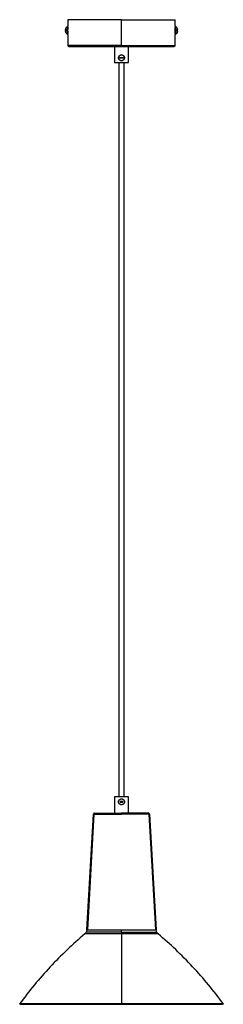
# Paper-space layout '_Inferior' of a CAD drawing. Header units: millimetres. Extents: x -144 to 46, y 280 to 1196.
import ezdxf

# ---------------------------------------------------------------- set-up
doc = ezdxf.new("R2010")
doc.units = ezdxf.units.MM

psp = doc.layouts.new('_Inferior')

# ---------------------------------------------------------------- linework, layer by layer
at = {"color": 7, "linetype": 'Continuous', "lineweight": 25}
for p, q in [((-99.29, 1196.42), (-99.29, 1190.28)), ((-49.29, 1172.42), (-49.29, 1196.42)), ((0.71, 1190.28), (0.71, 1196.42)), ((-100.29, 1183.2), (-100.29, 1183.17)), ((-99.75, 1190.31), (-100.27, 1189.86)), ((-100.27, 1183.2), (-99.75, 1182.75)), ((-99.29, 1190.28), (-99.79, 1190.28)), ((-99.79, 1182.78), (-99.29, 1182.78)), ((-99.29, 1182.78), (-99.29, 1172.42)), ((-99.03, 1188.28), (-99.15, 1188.43)), ((0.66, 1185.67), (0.66, 1187.17)), ((0.71, 1190.28), (1.21, 1190.28)), ((0.71, 1172.27), (0.71, 1182.78)), ((1.21, 1182.78), (0.71, 1182.78)), ((1.69, 1189.86), (1.16, 1190.31)), ((1.16, 1182.75), (1.69, 1183.2)), ((1.71, 1189.85), (1.71, 1189.88)), ((-99, 1171.71), (-98.51, 1171.56)), ((-55.79, 1171.42), (-55.79, 1156.42)), ((-55.57, 1171.42), (-55.79, 1171.42)), ((-55.68, 1171.51), (-55.68, 1156.42)), ((-42.79, 1171.42), (-43.01, 1171.42)), ((-42.9, 1156.42), (-42.9, 1171.51)), ((-42.79, 1156.42), (-42.79, 1171.42)), ((-0.04, 1171.53), (0.42, 1171.71)), ((-51.79, 1156.42), (-51.79, 472.93)), ((-51.75, 1156.42), (-51.75, 472.93)), ((-50.55, 1161.21), (-48.03, 1161.21)), ((-50.55, 1160.72), (-50.55, 1161.21)), ((-48.03, 1160.72), (-50.55, 1160.72)), ((-48.03, 1161.21), (-48.03, 1160.72)), ((-46.79, 472.93), (-46.79, 1156.42)), ((-55.79, 472.93), (-55.79, 457.93)), ((-55.79, 472.93), (-55.57, 472.93)), ((-55.68, 473.02), (-55.68, 457.93)), ((-48.03, 468.62), (-50.55, 468.62)), ((-50.55, 468.62), (-50.55, 468.13)), ((-50.55, 468.13), (-48.03, 468.13)), ((-48.03, 468.13), (-48.03, 468.62)), ((-42.79, 457.93), (-42.79, 472.93)), ((-81.65, 349.33), (-75.35, 456.98)), ((-74.95, 456.99), (-81.16, 349.33)), ((-75.35, 456.98), (-74.85, 456.98)), ((-23.24, 456.98), (-23.73, 456.98)), ((-17.42, 349.33), (-23.63, 456.99)), ((-23.24, 456.98), (-16.93, 349.33)), ((-144.29, 280.41), (-144.06, 280.23)), ((-144.06, 280.23), (-143.65, 279.94)), ((45.07, 279.94), (45.71, 280.41))]:
    psp.add_line(p, q, dxfattribs=at)
for points, knots in [([(-49.29, 1196.42), (-52.24, 1196.42), (-55.29, 1196.42), (-61.48, 1196.42), (-64.62, 1196.42), (-70.77, 1196.42), (-73.79, 1196.42), (-79.51, 1196.42), (-82.21, 1196.42), (-87.09, 1196.42), (-89.27, 1196.42), (-93.01, 1196.42), (-94.56, 1196.42), (-97, 1196.42), (-97.88, 1196.42), (-99.03, 1196.42), (-99.29, 1196.42), (-99.29, 1196.42)], [0, 0, 0, 0, 0.125, 0.125, 0.25, 0.25, 0.375, 0.375, 0.5, 0.5, 0.625, 0.625, 0.75, 0.75, 0.875, 0.875, 1, 1, 1, 1]), ([(-96.38, 1196.42), (-96.69, 1196.42), (-97.22, 1196.42), (-97.28, 1196.42), (-97.3, 1196.42)], [0, 0, 0, 0, 0.573831, 1, 1, 1, 1]), ([(-49.29, 1196.42), (-46.34, 1196.42), (-43.29, 1196.42), (-37.1, 1196.42), (-33.96, 1196.42), (-27.81, 1196.42), (-24.79, 1196.42), (-19.07, 1196.42), (-16.38, 1196.42), (-11.49, 1196.42), (-9.31, 1196.42), (-5.57, 1196.42), (-4.02, 1196.42), (-1.58, 1196.42), (-0.7, 1196.42), (0.45, 1196.42), (0.71, 1196.42), (0.71, 1196.42)], [0, 0, 0, 0, 0.125, 0.125, 0.25, 0.25, 0.375, 0.375, 0.5, 0.5, 0.625, 0.625, 0.75, 0.75, 0.875, 0.875, 1, 1, 1, 1]), ([(-2.2, 1196.42), (-1.89, 1196.42), (-1.36, 1196.42), (-1.3, 1196.42), (-1.28, 1196.42)], [0, 0, 0, 0, 0.5738311, 1, 1, 1, 1]), ([(-100.29, 1189.85), (-100.68, 1189.5), (-101.02, 1189.06), (-101.52, 1188.09), (-101.68, 1187.55), (-101.74, 1187.03)], [0, 0, 0, 0, 0.5, 0.5, 1, 1, 1, 1]), ([(-101.74, 1187.03), (-101.68, 1187.03), (-101.52, 1187.03), (-101.02, 1187.03), (-100.68, 1187.03), (-100.29, 1187.03)], [0, 0, 0, 0, 0.5, 0.5, 1, 1, 1, 1]), ([(-101.24, 1184.5), (-101.28, 1184.55), (-101.61, 1184.98), (-101.68, 1185.54), (-101.74, 1186.03)], [0, 0, 0, 0, 0.123074, 1, 1, 1, 1]), ([(-101.74, 1186.03), (-101.68, 1185.5), (-101.52, 1184.97), (-101.02, 1184), (-100.68, 1183.56), (-100.29, 1183.2)], [0, 0, 0, 0, 0.5, 0.5, 1, 1, 1, 1]), ([(-100.29, 1186.03), (-100.68, 1186.03), (-101.02, 1186.03), (-101.52, 1186.03), (-101.68, 1186.03), (-101.74, 1186.03)], [0, 0, 0, 0, 0.5, 0.5, 1, 1, 1, 1]), ([(-100.29, 1189.88), (-100.29, 1189.89), (-100.29, 1189.9), (-100.29, 1189.87), (-100.29, 1189.85)], [0, 0, 0, 0, 0.121203, 1, 1, 1, 1]), ([(-99.79, 1182.78), (-99.79, 1182.78), (-99.79, 1182.86), (-99.79, 1183.22), (-99.79, 1183.51), (-99.79, 1184.24), (-99.79, 1184.69), (-99.79, 1185.61), (-99.79, 1186.09), (-99.79, 1186.97), (-99.79, 1187.45), (-99.79, 1188.37), (-99.79, 1188.81), (-99.79, 1189.55), (-99.79, 1189.83), (-99.79, 1190.2), (-99.79, 1190.28), (-99.79, 1190.28)], [0, 0, 0, 0, 0.125, 0.125, 0.25, 0.25, 0.375, 0.375, 0.5, 0.5, 0.625, 0.625, 0.75, 0.75, 0.875, 0.875, 1, 1, 1, 1]), ([(-99.29, 1182.78), (-99.29, 1182.78), (-99.29, 1182.86), (-99.29, 1183.22), (-99.29, 1183.51), (-99.29, 1184.24), (-99.29, 1184.69), (-99.29, 1185.61), (-99.29, 1186.09), (-99.29, 1186.97), (-99.29, 1187.45), (-99.29, 1188.37), (-99.29, 1188.81), (-99.29, 1189.55), (-99.29, 1189.83), (-99.29, 1190.2), (-99.29, 1190.28), (-99.29, 1190.28)], [0, 0, 0, 0, 0.125, 0.125, 0.25, 0.25, 0.375, 0.375, 0.5, 0.5, 0.625, 0.625, 0.75, 0.75, 0.875, 0.875, 1, 1, 1, 1]), ([(-99.28, 1189.25), (-99.28, 1189.25), (-99.29, 1189.41), (-99.29, 1189.45), (-99.29, 1189.31), (-99.27, 1188.8), (-99.24, 1188.05), (-99.24, 1187.46), (-99.24, 1187.17)], [0, 0, 0, 0, 0.000041, 0.2, 0.399957, 0.600045, 0.800133, 1, 1, 1, 1]), ([(-99.24, 1185.67), (-99.24, 1185.37), (-99.24, 1184.78), (-99.27, 1184.03), (-99.29, 1183.54), (-99.29, 1183.35), (-99.29, 1183.51), (-99.28, 1183.59)], [0, 0, 0, 0, 0.200096, 0.400233, 0.600345, 0.800333, 1, 1, 1, 1]), ([(0.66, 1187.17), (0.66, 1187.46), (0.66, 1188.05), (0.68, 1188.8), (0.7, 1189.32), (0.71, 1189.38), (0.71, 1189.42)], [0, 0, 0, 0, 0.250052, 0.500155, 0.750226, 1, 1, 1, 1]), ([(0.67, 1184.81), (0.67, 1184.76), (0.67, 1184.67), (0.67, 1184.54), (0.67, 1184.42), (0.68, 1184.3), (0.68, 1184.18), (0.68, 1184.06), (0.69, 1183.93), (0.7, 1183.75), (0.7, 1183.58), (0.71, 1183.45), (0.71, 1183.4), (0.71, 1183.45), (0.7, 1183.58), (0.69, 1183.79), (0.68, 1184.07), (0.67, 1184.41), (0.67, 1184.74), (0.66, 1185.01), (0.66, 1185.23), (0.66, 1185.45), (0.66, 1185.59), (0.66, 1185.67)], [0, 0, 0, 0, 0.024034, 0.047855, 0.071567, 0.095271, 0.11907, 0.143063, 0.178803, 0.21457, 0.285977, 0.357365, 0.428729, 0.500084, 0.57148, 0.642886, 0.714311, 0.785691, 0.857154, 0.892874, 0.928601, 0.964322, 1, 1, 1, 1]), ([(0.71, 1190.28), (0.71, 1190.28), (0.71, 1190.2), (0.71, 1189.83), (0.71, 1189.55), (0.71, 1188.81), (0.71, 1188.37), (0.71, 1187.45), (0.71, 1186.97), (0.71, 1186.09), (0.71, 1185.61), (0.71, 1184.69), (0.71, 1184.24), (0.71, 1183.51), (0.71, 1183.22), (0.71, 1182.86), (0.71, 1182.78), (0.71, 1182.78)], [0, 0, 0, 0, 0.125, 0.125, 0.25, 0.25, 0.375, 0.375, 0.5, 0.5, 0.625, 0.625, 0.75, 0.75, 0.875, 0.875, 1, 1, 1, 1]), ([(1.21, 1190.28), (1.21, 1190.28), (1.21, 1190.2), (1.21, 1189.83), (1.21, 1189.55), (1.21, 1188.81), (1.21, 1188.37), (1.21, 1187.45), (1.21, 1186.97), (1.21, 1186.09), (1.21, 1185.61), (1.21, 1184.69), (1.21, 1184.24), (1.21, 1183.51), (1.21, 1183.22), (1.21, 1182.86), (1.21, 1182.78), (1.21, 1182.78)], [0, 0, 0, 0, 0.125, 0.125, 0.25, 0.25, 0.375, 0.375, 0.5, 0.5, 0.625, 0.625, 0.75, 0.75, 0.875, 0.875, 1, 1, 1, 1]), ([(3.15, 1187.03), (3.09, 1187.55), (2.94, 1188.09), (2.44, 1189.06), (2.1, 1189.5), (1.71, 1189.85)], [0, 0, 0, 0, 0.5, 0.5, 1, 1, 1, 1]), ([(1.71, 1187.03), (2.1, 1187.03), (2.44, 1187.03), (2.94, 1187.03), (3.09, 1187.03), (3.15, 1187.03)], [0, 0, 0, 0, 0.5, 0.5, 1, 1, 1, 1]), ([(3.15, 1186.03), (3.09, 1186.03), (2.94, 1186.03), (2.44, 1186.03), (2.1, 1186.03), (1.71, 1186.03)], [0, 0, 0, 0, 0.5, 0.5, 1, 1, 1, 1]), ([(1.71, 1183.2), (2.1, 1183.56), (2.44, 1184), (2.94, 1184.97), (3.09, 1185.5), (3.15, 1186.03)], [0, 0, 0, 0, 0.5, 0.5, 1, 1, 1, 1]), ([(2.66, 1184.5), (2.64, 1184.44), (2.48, 1183.92), (2.07, 1183.54), (1.71, 1183.2)], [0, 0, 0, 0, 0.123074, 1, 1, 1, 1]), ([(1.71, 1183.17), (1.71, 1183.17), (1.71, 1183.16), (1.71, 1183.18), (1.71, 1183.2)], [0, 0, 0, 0, 0.121203, 1, 1, 1, 1]), ([(-99.29, 1172.42), (-99.29, 1172.35), (-99.28, 1172.21), (-99.21, 1172.02), (-99.12, 1171.85), (-99.04, 1171.76), (-99, 1171.71)], [0, 0, 0, 0, 0.2627381, 0.5200077, 0.7669929, 1, 1, 1, 1]), ([(-49.29, 1172.42), (-52.24, 1172.42), (-55.29, 1172.42), (-61.48, 1172.42), (-64.62, 1172.42), (-70.77, 1172.42), (-73.79, 1172.42), (-79.51, 1172.42), (-82.21, 1172.42), (-87.09, 1172.42), (-89.27, 1172.42), (-93.01, 1172.42), (-94.56, 1172.42), (-97, 1172.42), (-97.88, 1172.42), (-99.03, 1172.42), (-99.29, 1172.42), (-99.29, 1172.42)], [0, 0, 0, 0, 0.125, 0.125, 0.25, 0.25, 0.375, 0.375, 0.5, 0.5, 0.625, 0.625, 0.75, 0.75, 0.875, 0.875, 1, 1, 1, 1]), ([(-99, 1171.71), (-99, 1171.71), (-98.74, 1171.71), (-97.6, 1171.71), (-96.72, 1171.71), (-94.3, 1171.71), (-92.75, 1171.71), (-89.04, 1171.71), (-86.87, 1171.71), (-82.01, 1171.71), (-79.33, 1171.71), (-73.65, 1171.71), (-70.65, 1171.71), (-64.53, 1171.71), (-61.41, 1171.71), (-55.26, 1171.71), (-52.22, 1171.71), (-49.29, 1171.71)], [0, 0, 0, 0, 0.125, 0.125, 0.25, 0.25, 0.375, 0.375, 0.5, 0.5, 0.625, 0.625, 0.75, 0.75, 0.875, 0.875, 1, 1, 1, 1]), ([(-98.19, 1171.42), (-98.1, 1171.42), (-97.9, 1171.42), (-96.27, 1171.42), (-93.43, 1171.42), (-89.33, 1171.42), (-84.39, 1171.42), (-78.96, 1171.42), (-73.36, 1171.42), (-67.43, 1171.42), (-61.35, 1171.42), (-55.29, 1171.42), (-51.26, 1171.42), (-49.29, 1171.42)], [0, 0, 0, 0, 0.0752873, 0.174395, 0.2773982, 0.3831724, 0.4903886, 0.5798286, 0.6684281, 0.755393, 0.8400157, 0.9217046, 1, 1, 1, 1]), ([(-51.68, 1171.42), (-52.28, 1171.42), (-52.87, 1171.42), (-53.91, 1171.42), (-54.37, 1171.42), (-55.1, 1171.42), (-55.37, 1171.42), (-55.71, 1171.42), (-55.79, 1171.42), (-55.79, 1171.42)], [0, 0, 0, 0, 0.25, 0.25, 0.5, 0.5, 0.75, 0.75, 1, 1, 1, 1]), ([(-49.29, 1171.71), (-49.29, 1171.79), (-49.29, 1171.9), (-49.29, 1172.14), (-49.29, 1172.28), (-49.29, 1172.42)], [0, 0, 0, 0, 0.5, 0.5, 1, 1, 1, 1]), ([(-49.29, 1172.42), (-46.34, 1172.42), (-43.29, 1172.42), (-37.1, 1172.42), (-33.96, 1172.42), (-27.81, 1172.42), (-24.79, 1172.42), (-19.07, 1172.42), (-16.38, 1172.42), (-11.49, 1172.42), (-9.31, 1172.42), (-5.57, 1172.42), (-4.02, 1172.42), (-1.58, 1172.42), (-0.7, 1172.42), (0.45, 1172.42), (0.71, 1172.42), (0.71, 1172.42)], [0, 0, 0, 0, 0.125, 0.125, 0.25, 0.25, 0.375, 0.375, 0.5, 0.5, 0.625, 0.625, 0.75, 0.75, 0.875, 0.875, 1, 1, 1, 1]), ([(-49.29, 1171.71), (-49.29, 1171.62), (-49.29, 1171.55), (-49.29, 1171.44), (-49.29, 1171.42), (-49.29, 1171.42)], [0, 0, 0, 0, 0.5, 0.5, 1, 1, 1, 1]), ([(0.42, 1171.71), (0.42, 1171.71), (0.16, 1171.71), (-0.98, 1171.71), (-1.86, 1171.71), (-4.28, 1171.71), (-5.83, 1171.71), (-9.54, 1171.71), (-11.72, 1171.71), (-16.57, 1171.71), (-19.25, 1171.71), (-24.93, 1171.71), (-27.93, 1171.71), (-34.05, 1171.71), (-37.17, 1171.71), (-43.32, 1171.71), (-46.36, 1171.71), (-49.29, 1171.71)], [0, 0, 0, 0, 0.125, 0.125, 0.25, 0.25, 0.375, 0.375, 0.5, 0.5, 0.625, 0.625, 0.75, 0.75, 0.875, 0.875, 1, 1, 1, 1]), ([(-49.29, 1171.42), (-46.92, 1171.42), (-42.05, 1171.42), (-34.74, 1171.42), (-27.51, 1171.42), (-20.66, 1171.42), (-14.83, 1171.42), (-10.1, 1171.42), (-6.44, 1171.42), (-3.62, 1171.42), (-1.68, 1171.42), (-0.56, 1171.42), (-0.43, 1171.42), (-0.37, 1171.42)], [0, 0, 0, 0, 0.094153, 0.193055, 0.295844, 0.401399, 0.508392, 0.597646, 0.686062, 0.772846, 0.857293, 0.938812, 1, 1, 1, 1]), ([(-42.79, 1171.42), (-42.79, 1171.42), (-42.82, 1171.42), (-42.97, 1171.42), (-43.09, 1171.42), (-43.41, 1171.42), (-43.61, 1171.42), (-44.09, 1171.42), (-44.38, 1171.42), (-45.01, 1171.42), (-45.36, 1171.42), (-46.11, 1171.42), (-46.5, 1171.42), (-47.3, 1171.42), (-47.71, 1171.42), (-48.51, 1171.42), (-48.91, 1171.42), (-49.29, 1171.42)], [0, 0, 0, 0, 0.125, 0.125, 0.25, 0.25, 0.375, 0.375, 0.5, 0.5, 0.625, 0.625, 0.75, 0.75, 0.875, 0.875, 1, 1, 1, 1]), ([(0.42, 1171.71), (0.46, 1171.76), (0.55, 1171.86), (0.64, 1172.05), (0.7, 1172.23), (0.71, 1172.36), (0.71, 1172.42)], [0, 0, 0, 0, 0.262718, 0.519977, 0.766968, 1, 1, 1, 1]), ([(-55.79, 1156.42), (-55.79, 1156.42), (-55.76, 1156.42), (-55.61, 1156.42), (-55.49, 1156.42), (-55.18, 1156.42), (-54.97, 1156.42), (-54.49, 1156.42), (-54.2, 1156.42), (-53.57, 1156.42), (-53.22, 1156.42), (-52.48, 1156.42), (-52.08, 1156.42), (-51.28, 1156.42), (-50.88, 1156.42), (-50.07, 1156.42), (-49.67, 1156.42), (-48.91, 1156.42), (-48.51, 1156.42), (-47.71, 1156.42), (-47.3, 1156.42), (-46.5, 1156.42), (-46.11, 1156.42), (-45.36, 1156.42), (-45.01, 1156.42), (-44.38, 1156.42), (-44.09, 1156.42), (-43.61, 1156.42), (-43.41, 1156.42), (-43.09, 1156.42), (-42.97, 1156.42), (-42.82, 1156.42), (-42.79, 1156.42), (-42.79, 1156.42)], [0, 0, 0, 0, 0.0625, 0.0625, 0.125, 0.125, 0.1875, 0.1875, 0.25, 0.25, 0.3125, 0.3125, 0.375, 0.375, 0.4375, 0.4375, 0.5, 0.5, 0.5625, 0.5625, 0.625, 0.625, 0.6875, 0.6875, 0.75, 0.75, 0.8125, 0.8125, 0.875, 0.875, 0.9375, 0.9375, 1, 1, 1, 1]), ([(-52.04, 1160.92), (-52.04, 1160.97), (-52.04, 1161.08), (-52.02, 1161.25), (-51.99, 1161.44), (-51.94, 1161.68), (-51.82, 1162.03), (-51.6, 1162.44), (-51.25, 1162.87), (-50.82, 1163.23), (-50.33, 1163.48), (-49.81, 1163.64), (-49.28, 1163.69), (-48.75, 1163.63), (-48.24, 1163.48), (-47.76, 1163.22), (-47.33, 1162.88), (-46.98, 1162.45), (-46.77, 1162.03), (-46.64, 1161.68), (-46.58, 1161.42), (-46.55, 1161.17), (-46.54, 1161), (-46.54, 1160.92)], [0, 0, 0, 0, 0.018807, 0.037551, 0.056313, 0.087842, 0.119333, 0.18494, 0.249749, 0.314698, 0.379573, 0.440617, 0.501054, 0.561069, 0.621683, 0.685542, 0.749596, 0.813993, 0.879723, 0.911436, 0.943213, 0.971574, 1, 1, 1, 1]), ([(-46.54, 1160.92), (-46.54, 1160.86), (-46.54, 1160.75), (-46.56, 1160.59), (-46.59, 1160.39), (-46.64, 1160.16), (-46.76, 1159.81), (-46.98, 1159.4), (-47.33, 1158.96), (-47.76, 1158.61), (-48.25, 1158.35), (-48.77, 1158.2), (-49.3, 1158.15), (-49.83, 1158.2), (-50.34, 1158.36), (-50.82, 1158.61), (-51.25, 1158.96), (-51.6, 1159.39), (-51.82, 1159.8), (-51.94, 1160.16), (-52, 1160.41), (-52.03, 1160.67), (-52.04, 1160.84), (-52.04, 1160.92)], [0, 0, 0, 0, 0.018807, 0.037551, 0.056313, 0.087842, 0.119333, 0.18494, 0.249749, 0.314698, 0.379573, 0.440617, 0.501054, 0.561069, 0.621683, 0.685542, 0.749596, 0.813993, 0.879723, 0.911436, 0.943213, 0.971574, 1, 1, 1, 1]), ([(-46.62, 1160.92), (-46.62, 1161.23), (-46.68, 1161.57), (-46.94, 1162.23), (-47.14, 1162.55), (-47.66, 1163.07), (-47.98, 1163.27), (-48.64, 1163.53), (-48.98, 1163.59), (-49.61, 1163.59), (-49.95, 1163.53), (-50.6, 1163.27), (-50.92, 1163.07), (-51.44, 1162.55), (-51.64, 1162.23), (-51.91, 1161.57), (-51.96, 1161.23), (-51.96, 1160.92)], [0, 0, 0, 0, 0.125, 0.125, 0.25, 0.25, 0.375, 0.375, 0.5, 0.5, 0.625, 0.625, 0.75, 0.75, 0.875, 0.875, 1, 1, 1, 1]), ([(-51.96, 1160.92), (-51.96, 1160.6), (-51.91, 1160.26), (-51.64, 1159.61), (-51.44, 1159.29), (-50.92, 1158.77), (-50.6, 1158.56), (-49.95, 1158.3), (-49.61, 1158.25), (-48.98, 1158.25), (-48.64, 1158.3), (-47.98, 1158.56), (-47.66, 1158.77), (-47.14, 1159.29), (-46.94, 1159.61), (-46.68, 1160.26), (-46.62, 1160.6), (-46.62, 1160.92)], [0, 0, 0, 0, 0.125, 0.125, 0.25, 0.25, 0.375, 0.375, 0.5, 0.5, 0.625, 0.625, 0.75, 0.75, 0.875, 0.875, 1, 1, 1, 1]), ([(-46.79, 1056.77), (-46.79, 1058.63), (-46.79, 1063.5), (-46.8, 1071.75), (-46.8, 1081.91), (-46.81, 1093.17), (-46.82, 1105.44), (-46.82, 1118.73), (-46.83, 1133.01), (-46.83, 1145.69), (-46.83, 1153.61), (-46.83, 1156.42)], [0, 0, 0, 0, 0.055798, 0.146627, 0.248536, 0.361525, 0.485594, 0.618234, 0.761562, 0.915579, 1, 1, 1, 1]), ([(-42.79, 472.93), (-42.79, 472.93), (-42.82, 472.93), (-42.97, 472.93), (-43.09, 472.93), (-43.41, 472.93), (-43.61, 472.93), (-44.09, 472.93), (-44.38, 472.93), (-45.01, 472.93), (-45.36, 472.93), (-46.11, 472.93), (-46.5, 472.93), (-47.3, 472.93), (-47.71, 472.93), (-48.51, 472.93), (-48.91, 472.93), (-49.67, 472.93), (-50.07, 472.93), (-50.88, 472.93), (-51.28, 472.93), (-52.08, 472.93), (-52.48, 472.93), (-53.22, 472.93), (-53.57, 472.93), (-54.2, 472.93), (-54.49, 472.93), (-54.97, 472.93), (-55.18, 472.93), (-55.49, 472.93), (-55.61, 472.93), (-55.76, 472.93), (-55.79, 472.93), (-55.79, 472.93)], [0, 0, 0, 0, 0.0625, 0.0625, 0.125, 0.125, 0.1875, 0.1875, 0.25, 0.25, 0.3125, 0.3125, 0.375, 0.375, 0.4375, 0.4375, 0.5, 0.5, 0.5625, 0.5625, 0.625, 0.625, 0.6875, 0.6875, 0.75, 0.75, 0.8125, 0.8125, 0.875, 0.875, 0.9375, 0.9375, 1, 1, 1, 1]), ([(-52.04, 468.43), (-52.04, 468.48), (-52.04, 468.59), (-52.02, 468.75), (-51.99, 468.95), (-51.94, 469.18), (-51.82, 469.53), (-51.6, 469.95), (-51.25, 470.38), (-50.82, 470.73), (-50.33, 470.99), (-49.81, 471.14), (-49.28, 471.19), (-48.75, 471.14), (-48.24, 470.99), (-47.76, 470.73), (-47.33, 470.38), (-46.98, 469.95), (-46.77, 469.54), (-46.64, 469.19), (-46.58, 468.93), (-46.55, 468.67), (-46.54, 468.51), (-46.54, 468.43)], [0, 0, 0, 0, 0.018807, 0.037551, 0.056313, 0.087842, 0.119333, 0.18494, 0.249749, 0.314698, 0.379573, 0.440617, 0.501054, 0.561069, 0.621683, 0.685542, 0.749596, 0.813993, 0.879723, 0.911436, 0.943213, 0.971574, 1, 1, 1, 1]), ([(-46.54, 468.43), (-46.54, 468.37), (-46.54, 468.26), (-46.56, 468.1), (-46.59, 467.9), (-46.64, 467.67), (-46.76, 467.32), (-46.98, 466.9), (-47.33, 466.47), (-47.76, 466.12), (-48.25, 465.86), (-48.77, 465.71), (-49.3, 465.66), (-49.83, 465.71), (-50.34, 465.86), (-50.82, 466.12), (-51.25, 466.47), (-51.6, 466.9), (-51.82, 467.31), (-51.94, 467.66), (-52, 467.92), (-52.03, 468.18), (-52.04, 468.34), (-52.04, 468.43)], [0, 0, 0, 0, 0.018807, 0.037551, 0.056313, 0.087842, 0.119333, 0.18494, 0.249749, 0.314698, 0.379573, 0.440617, 0.501054, 0.561069, 0.621683, 0.685542, 0.749596, 0.813993, 0.879723, 0.911436, 0.943213, 0.971574, 1, 1, 1, 1]), ([(-51.96, 468.43), (-51.96, 468.74), (-51.91, 469.08), (-51.64, 469.74), (-51.44, 470.05), (-50.92, 470.58), (-50.6, 470.78), (-49.95, 471.04), (-49.61, 471.1), (-48.98, 471.1), (-48.64, 471.04), (-47.98, 470.78), (-47.66, 470.58), (-47.14, 470.05), (-46.94, 469.74), (-46.68, 469.08), (-46.62, 468.74), (-46.62, 468.43)], [0, 0, 0, 0, 0.125, 0.125, 0.25, 0.25, 0.375, 0.375, 0.5, 0.5, 0.625, 0.625, 0.75, 0.75, 0.875, 0.875, 1, 1, 1, 1]), ([(-46.62, 468.43), (-46.62, 468.11), (-46.68, 467.77), (-46.94, 467.11), (-47.14, 466.8), (-47.66, 466.28), (-47.98, 466.07), (-48.64, 465.81), (-48.98, 465.75), (-49.61, 465.75), (-49.95, 465.81), (-50.6, 466.07), (-50.92, 466.28), (-51.44, 466.8), (-51.64, 467.11), (-51.91, 467.77), (-51.96, 468.11), (-51.96, 468.43)], [0, 0, 0, 0, 0.125, 0.125, 0.25, 0.25, 0.375, 0.375, 0.5, 0.5, 0.625, 0.625, 0.75, 0.75, 0.875, 0.875, 1, 1, 1, 1]), ([(-75.03, 457.65), (-75.11, 457.56), (-75.24, 457.42), (-75.32, 457.18), (-75.34, 457.05), (-75.35, 456.98)], [0, 0, 0, 0, 0.4790126, 0.7366207, 1, 1, 1, 1]), ([(-74.35, 457.93), (-74.47, 457.91), (-74.65, 457.89), (-74.88, 457.78), (-74.98, 457.7), (-75.03, 457.65)], [0, 0, 0, 0, 0.479036, 0.736605, 1, 1, 1, 1]), ([(-49.29, 457.65), (-50.81, 457.65), (-52.38, 457.65), (-55.57, 457.65), (-57.18, 457.65), (-60.35, 457.65), (-61.91, 457.65), (-64.85, 457.65), (-66.24, 457.65), (-68.75, 457.65), (-69.88, 457.65), (-71.8, 457.65), (-72.6, 457.65), (-73.85, 457.65), (-74.31, 457.65), (-74.9, 457.65), (-75.03, 457.65), (-75.03, 457.65)], [0, 0, 0, 0, 0.125, 0.125, 0.25, 0.25, 0.375, 0.375, 0.5, 0.5, 0.625, 0.625, 0.75, 0.75, 0.875, 0.875, 1, 1, 1, 1]), ([(-74.85, 456.98), (-74.82, 456.98), (-74.6, 456.98), (-72.99, 456.98), (-70.06, 456.98), (-66.32, 456.98), (-62.29, 456.98), (-58.15, 456.98), (-53.77, 456.98), (-50.77, 456.98), (-49.29, 456.98)], [0, 0, 0, 0, 0.031326, 0.190468, 0.348776, 0.503714, 0.627606, 0.75287, 0.877617, 1, 1, 1, 1]), ([(-74.12, 457.93), (-74.05, 457.93), (-73.85, 457.93), (-72.24, 457.93), (-69.36, 457.93), (-65.6, 457.93), (-61.52, 457.93), (-57.49, 457.93), (-53.38, 457.93), (-50.63, 457.93), (-49.29, 457.93)], [0, 0, 0, 0, 0.078175, 0.226099, 0.380124, 0.536492, 0.65842, 0.77734, 0.891618, 1, 1, 1, 1]), ([(-55.79, 457.93), (-55.79, 457.93), (-55.76, 457.93), (-55.61, 457.93), (-55.49, 457.93), (-55.18, 457.93), (-54.97, 457.93), (-54.49, 457.93), (-54.2, 457.93), (-53.57, 457.93), (-53.22, 457.93), (-52.48, 457.93), (-52.08, 457.93), (-51.28, 457.93), (-50.88, 457.93), (-50.07, 457.93), (-49.67, 457.93), (-48.91, 457.93), (-48.51, 457.93), (-47.71, 457.93), (-47.3, 457.93), (-46.5, 457.93), (-46.11, 457.93), (-45.36, 457.93), (-45.01, 457.93), (-44.38, 457.93), (-44.09, 457.93), (-43.61, 457.93), (-43.41, 457.93), (-43.09, 457.93), (-42.97, 457.93), (-42.82, 457.93), (-42.79, 457.93), (-42.79, 457.93)], [0, 0, 0, 0, 0.0625, 0.0625, 0.125, 0.125, 0.1875, 0.1875, 0.25, 0.25, 0.3125, 0.3125, 0.375, 0.375, 0.4375, 0.4375, 0.5, 0.5, 0.5625, 0.5625, 0.625, 0.625, 0.6875, 0.6875, 0.75, 0.75, 0.8125, 0.8125, 0.875, 0.875, 0.9375, 0.9375, 1, 1, 1, 1]), ([(-49.29, 457.93), (-49.29, 457.93), (-49.29, 457.9), (-49.29, 457.81), (-49.29, 457.74), (-49.29, 457.65)], [0, 0, 0, 0, 0.5, 0.5, 1, 1, 1, 1]), ([(-24.23, 457.93), (-24.23, 457.93), (-24.37, 457.93), (-24.94, 457.93), (-25.38, 457.93), (-26.6, 457.93), (-27.38, 457.93), (-29.25, 457.93), (-30.35, 457.93), (-32.8, 457.93), (-34.15, 457.93), (-37.01, 457.93), (-38.53, 457.93), (-41.61, 457.93), (-43.18, 457.93), (-46.28, 457.93), (-47.81, 457.93), (-49.29, 457.93)], [0, 0, 0, 0, 0.125, 0.125, 0.25, 0.25, 0.375, 0.375, 0.5, 0.5, 0.625, 0.625, 0.75, 0.75, 0.875, 0.875, 1, 1, 1, 1]), ([(-49.29, 456.98), (-49.29, 457.11), (-49.29, 457.23), (-49.29, 457.46), (-49.29, 457.57), (-49.29, 457.65)], [0, 0, 0, 0, 0.5, 0.5, 1, 1, 1, 1]), ([(-23.55, 457.65), (-23.55, 457.65), (-23.68, 457.65), (-24.27, 457.65), (-24.73, 457.65), (-25.98, 457.65), (-26.78, 457.65), (-28.71, 457.65), (-29.83, 457.65), (-32.34, 457.65), (-33.73, 457.65), (-36.68, 457.65), (-38.23, 457.65), (-41.4, 457.65), (-43.01, 457.65), (-46.2, 457.65), (-47.77, 457.65), (-49.29, 457.65)], [0, 0, 0, 0, 0.125, 0.125, 0.25, 0.25, 0.375, 0.375, 0.5, 0.5, 0.625, 0.625, 0.75, 0.75, 0.875, 0.875, 1, 1, 1, 1]), ([(-23.73, 456.98), (-23.76, 456.98), (-23.98, 456.98), (-25.59, 456.98), (-28.52, 456.98), (-32.26, 456.98), (-36.29, 456.98), (-40.43, 456.98), (-44.81, 456.98), (-47.81, 456.98), (-49.29, 456.98)], [0, 0, 0, 0, 0.031292, 0.190439, 0.348753, 0.503697, 0.627593, 0.752862, 0.877613, 1, 1, 1, 1]), ([(-23.55, 457.65), (-23.64, 457.73), (-23.79, 457.84), (-24.04, 457.91), (-24.17, 457.92), (-24.23, 457.93)], [0, 0, 0, 0, 0.479036, 0.736605, 1, 1, 1, 1]), ([(-23.66, 456.98), (-23.63, 456.98), (-23.25, 456.98), (-23.24, 456.98), (-23.24, 456.98)], [0, 0, 0, 0, 0.077011, 1, 1, 1, 1]), ([(-23.24, 456.98), (-23.25, 457.1), (-23.28, 457.29), (-23.41, 457.51), (-23.5, 457.6), (-23.55, 457.65)], [0, 0, 0, 0, 0.4788147, 0.7364608, 1, 1, 1, 1]), ([(-81.65, 349.33), (-81.69, 348.98), (-81.77, 348.24), (-82.07, 347.56), (-82.22, 347.2)], [0, 0, 0, 0, 0.484803, 1, 1, 1, 1]), ([(-81.13, 349.33), (-81.17, 349.33), (-81.63, 349.33), (-81.64, 349.33), (-81.65, 349.33)], [0, 0, 0, 0, 0.078937, 1, 1, 1, 1]), ([(-81.65, 349.33), (-81.65, 349.33), (-81.64, 349.33), (-81.17, 349.33), (-81.14, 349.33)], [0, 0, 0, 0, 0.938774, 1, 1, 1, 1]), ([(-81.14, 349.33), (-80.76, 349.33), (-79.98, 349.33), (-77.57, 349.33), (-74.19, 349.33), (-69.95, 349.33), (-65.09, 349.33), (-59.89, 349.33), (-54.58, 349.33), (-51.02, 349.33), (-49.29, 349.33)], [0, 0, 0, 0, 0.115831, 0.244334, 0.376032, 0.508775, 0.637994, 0.764025, 0.885137, 1, 1, 1, 1]), ([(-49.29, 347.2), (-49.29, 347.53), (-49.29, 347.88), (-49.29, 348.6), (-49.29, 348.97), (-49.29, 349.33)], [0, 0, 0, 0, 0.5, 0.5, 1, 1, 1, 1]), ([(-49.29, 349.33), (-47.53, 349.33), (-43.91, 349.33), (-38.5, 349.33), (-33.21, 349.33), (-28.33, 349.33), (-24.14, 349.33), (-20.86, 349.33), (-18.55, 349.33), (-17.8, 349.33), (-17.45, 349.33)], [0, 0, 0, 0, 0.116998, 0.240449, 0.368941, 0.500626, 0.633357, 0.762564, 0.888585, 1, 1, 1, 1]), ([(-16.93, 349.33), (-16.94, 349.33), (-16.94, 349.33), (-17.42, 349.33), (-17.45, 349.33)], [0, 0, 0, 0, 0.938282, 1, 1, 1, 1]), ([(-17.45, 349.33), (-17.41, 349.33), (-16.95, 349.33), (-16.94, 349.33), (-16.93, 349.33)], [0, 0, 0, 0, 0.077769, 1, 1, 1, 1]), ([(-16.36, 347.2), (-16.51, 347.53), (-16.8, 348.21), (-16.89, 348.95), (-16.93, 349.33)], [0, 0, 0, 0, 0.484803, 1, 1, 1, 1]), ([(-83.58, 345.47), (-89.15, 340.56), (-100.31, 330.73), (-115.93, 314.8), (-130.75, 298.12), (-139.78, 286.31), (-144.3, 280.41)], [0, 0, 0, 0, 0.249796, 0.5, 0.750204, 1, 1, 1, 1]), ([(-82.22, 347.2), (-82.4, 346.89), (-82.76, 346.24), (-83.31, 345.72), (-83.59, 345.46)], [0, 0, 0, 0, 0.484741, 1, 1, 1, 1]), ([(-49.29, 345.47), (-51.31, 345.47), (-53.41, 345.47), (-57.65, 345.47), (-59.8, 345.47), (-64.02, 345.47), (-66.09, 345.47), (-70.01, 345.47), (-71.86, 345.47), (-75.21, 345.47), (-76.71, 345.47), (-79.27, 345.47), (-80.33, 345.47), (-82, 345.47), (-82.61, 345.47), (-83.4, 345.47), (-83.58, 345.47), (-83.58, 345.47)], [0, 0, 0, 0, 0.125, 0.125, 0.25, 0.25, 0.375, 0.375, 0.5, 0.5, 0.625, 0.625, 0.75, 0.75, 0.875, 0.875, 1, 1, 1, 1]), ([(-49.29, 347.2), (-51.23, 347.2), (-53.24, 347.2), (-57.32, 347.2), (-59.39, 347.2), (-63.44, 347.2), (-65.43, 347.2), (-69.19, 347.2), (-70.97, 347.2), (-74.18, 347.2), (-75.62, 347.2), (-78.08, 347.2), (-79.11, 347.2), (-80.71, 347.2), (-81.29, 347.2), (-82.05, 347.2), (-82.22, 347.2), (-82.22, 347.2)], [0, 0, 0, 0, 0.125, 0.125, 0.25, 0.25, 0.375, 0.375, 0.5, 0.5, 0.625, 0.625, 0.75, 0.75, 0.875, 0.875, 1, 1, 1, 1]), ([(-49.29, 347.2), (-49.29, 346.88), (-49.29, 346.56), (-49.29, 345.98), (-49.29, 345.71), (-49.29, 345.47)], [0, 0, 0, 0, 0.5, 0.5, 1, 1, 1, 1]), ([(-49.29, 347.2), (-47.35, 347.2), (-45.34, 347.2), (-41.26, 347.2), (-39.2, 347.2), (-35.14, 347.2), (-33.15, 347.2), (-29.39, 347.2), (-27.61, 347.2), (-24.4, 347.2), (-22.96, 347.2), (-20.5, 347.2), (-19.48, 347.2), (-17.87, 347.2), (-17.29, 347.2), (-16.53, 347.2), (-16.36, 347.2), (-16.36, 347.2)], [0, 0, 0, 0, 0.125, 0.125, 0.25, 0.25, 0.375, 0.375, 0.5, 0.5, 0.625, 0.625, 0.75, 0.75, 0.875, 0.875, 1, 1, 1, 1]), ([(-49.29, 345.47), (-49.29, 335.85), (-49.29, 325.55), (-49.29, 303.8), (-49.29, 292.34), (-49.29, 280.41)], [0, 0, 0, 0, 0.5, 0.5, 1, 1, 1, 1]), ([(-15.01, 345.47), (-15.08, 345.47), (-15.22, 345.47), (-16.42, 345.47), (-18.41, 345.47), (-21.28, 345.47), (-24.94, 345.47), (-29.26, 345.47), (-34.05, 345.47), (-39.11, 345.47), (-44.22, 345.47), (-47.63, 345.47), (-49.29, 345.47)], [0, 0, 0, 0, 0.092421, 0.189709, 0.290822, 0.394654, 0.499902, 0.60515, 0.708982, 0.810095, 0.907383, 1, 1, 1, 1]), ([(-15.01, 345.47), (-15.27, 345.72), (-15.81, 346.22), (-16.17, 346.87), (-16.36, 347.2)], [0, 0, 0, 0, 0.484803, 1, 1, 1, 1]), ([(45.71, 280.41), (41.17, 286.34), (32.08, 298.22), (17.16, 314.99), (1.56, 330.89), (-9.54, 340.64), (-15.02, 345.46)], [0, 0, 0, 0, 0.251295, 0.502999, 0.754699, 1, 1, 1, 1]), ([(-49.29, 280.41), (-52.14, 280.41), (-57.93, 280.41), (-66.69, 280.41), (-75.55, 280.41), (-84.38, 280.41), (-93.05, 280.41), (-101.4, 280.41), (-109.29, 280.41), (-116.59, 280.41), (-123.17, 280.41), (-128.93, 280.41), (-133.8, 280.41), (-137.75, 280.41), (-140.75, 280.41), (-142.82, 280.41), (-144.04, 280.41), (-144.19, 280.41), (-144.25, 280.41)], [0, 0, 0, 0, 0.057648, 0.117236, 0.178595, 0.241511, 0.305731, 0.370965, 0.436893, 0.503173, 0.569454, 0.635382, 0.700616, 0.764836, 0.827752, 0.889111, 0.948699, 1, 1, 1, 1]), ([(-143.65, 279.94), (-143.65, 279.94), (-143.16, 279.94), (-141.54, 279.94), (-140.85, 279.94), (-139.17, 279.94), (-138.18, 279.94), (-135.88, 279.94), (-134.57, 279.94), (-131.65, 279.94), (-130.03, 279.94), (-126.51, 279.94), (-124.6, 279.94), (-120.5, 279.94), (-118.32, 279.94), (-113.71, 279.94), (-111.29, 279.94), (-106.25, 279.94), (-103.62, 279.94), (-98.23, 279.94), (-95.46, 279.94), (-89.81, 279.94), (-86.93, 279.94), (-81.12, 279.94), (-78.19, 279.94), (-72.32, 279.94), (-69.38, 279.94), (-60.62, 279.94), (-54.85, 279.94), (-49.29, 279.94)], [0, 0, 0, 0, 0.125, 0.125, 0.1875, 0.1875, 0.25, 0.25, 0.3125, 0.3125, 0.375, 0.375, 0.4375, 0.4375, 0.5, 0.5, 0.5625, 0.5625, 0.625, 0.625, 0.6875, 0.6875, 0.75, 0.75, 0.8125, 0.8125, 0.875, 0.875, 1, 1, 1, 1]), ([(-49.29, 279.94), (-54.85, 279.94), (-60.62, 279.94), (-69.38, 279.94), (-72.32, 279.94), (-78.19, 279.94), (-81.12, 279.94), (-86.93, 279.94), (-89.81, 279.94), (-95.46, 279.94), (-98.23, 279.94), (-103.62, 279.94), (-106.25, 279.94), (-111.29, 279.94), (-113.71, 279.94), (-118.32, 279.94), (-120.5, 279.94), (-124.6, 279.94), (-126.51, 279.94), (-130.03, 279.94), (-131.65, 279.94), (-134.57, 279.94), (-135.88, 279.94), (-138.18, 279.94), (-139.17, 279.94), (-140.85, 279.94), (-141.54, 279.94), (-143.16, 279.94), (-143.65, 279.94), (-143.65, 279.94)], [0, 0, 0, 0, 0.125, 0.125, 0.1875, 0.1875, 0.25, 0.25, 0.3125, 0.3125, 0.375, 0.375, 0.4375, 0.4375, 0.5, 0.5, 0.5625, 0.5625, 0.625, 0.625, 0.6875, 0.6875, 0.75, 0.75, 0.8125, 0.8125, 0.875, 0.875, 1, 1, 1, 1]), ([(45.71, 280.41), (45.71, 280.41), (45.22, 280.41), (43.58, 280.41), (42.89, 280.41), (41.2, 280.41), (40.2, 280.41), (37.89, 280.41), (36.57, 280.41), (33.63, 280.41), (32, 280.41), (28.45, 280.41), (26.53, 280.41), (22.41, 280.41), (20.21, 280.41), (15.57, 280.41), (13.13, 280.41), (8.05, 280.41), (5.41, 280.41), (-0.02, 280.41), (-2.81, 280.41), (-8.5, 280.41), (-11.4, 280.41), (-17.24, 280.41), (-20.19, 280.41), (-26.1, 280.41), (-29.06, 280.41), (-37.88, 280.41), (-43.69, 280.41), (-49.29, 280.41)], [0, 0, 0, 0, 0.125, 0.125, 0.1875, 0.1875, 0.25, 0.25, 0.3125, 0.3125, 0.375, 0.375, 0.4375, 0.4375, 0.5, 0.5, 0.5625, 0.5625, 0.625, 0.625, 0.6875, 0.6875, 0.75, 0.75, 0.8125, 0.8125, 0.875, 0.875, 1, 1, 1, 1]), ([(-49.29, 279.94), (-43.73, 279.94), (-37.96, 279.94), (-29.2, 279.94), (-26.26, 279.94), (-20.39, 279.94), (-17.46, 279.94), (-11.65, 279.94), (-8.78, 279.94), (-3.13, 279.94), (-0.35, 279.94), (5.04, 279.94), (7.66, 279.94), (12.71, 279.94), (15.13, 279.94), (19.74, 279.94), (21.92, 279.94), (26.01, 279.94), (27.93, 279.94), (31.45, 279.94), (33.07, 279.94), (35.99, 279.94), (37.3, 279.94), (39.6, 279.94), (40.59, 279.94), (42.27, 279.94), (42.96, 279.94), (44.58, 279.94), (45.07, 279.94), (45.07, 279.94)], [0, 0, 0, 0, 0.125, 0.125, 0.1875, 0.1875, 0.25, 0.25, 0.3125, 0.3125, 0.375, 0.375, 0.4375, 0.4375, 0.5, 0.5, 0.5625, 0.5625, 0.625, 0.625, 0.6875, 0.6875, 0.75, 0.75, 0.8125, 0.8125, 0.875, 0.875, 1, 1, 1, 1]), ([(45.07, 279.94), (45.07, 279.94), (44.58, 279.94), (42.96, 279.94), (42.27, 279.94), (40.59, 279.94), (39.6, 279.94), (37.3, 279.94), (35.99, 279.94), (33.07, 279.94), (31.45, 279.94), (27.93, 279.94), (26.01, 279.94), (21.92, 279.94), (19.74, 279.94), (15.13, 279.94), (12.71, 279.94), (7.66, 279.94), (5.04, 279.94), (-0.35, 279.94), (-3.13, 279.94), (-8.78, 279.94), (-11.65, 279.94), (-17.46, 279.94), (-20.39, 279.94), (-26.26, 279.94), (-29.2, 279.94), (-37.96, 279.94), (-43.73, 279.94), (-49.29, 279.94)], [0, 0, 0, 0, 0.125, 0.125, 0.1875, 0.1875, 0.25, 0.25, 0.3125, 0.3125, 0.375, 0.375, 0.4375, 0.4375, 0.5, 0.5, 0.5625, 0.5625, 0.625, 0.625, 0.6875, 0.6875, 0.75, 0.75, 0.8125, 0.8125, 0.875, 0.875, 1, 1, 1, 1])]:
    psp.add_open_spline(points, degree=3, knots=knots, dxfattribs=at)
for points in [[(-100.29, 1187.03), (-100.29, 1186.7), (-100.29, 1186.36), (-100.29, 1186.03)], [(1.71, 1186.53), (1.71, 1186.7), (1.71, 1186.86), (1.71, 1187.03)], [(1.71, 1186.03), (1.71, 1186.19), (1.71, 1186.36), (1.71, 1186.53)]]:
    psp.add_open_spline(points, degree=3, dxfattribs=at)

doc.saveas('drawing.dxf')
